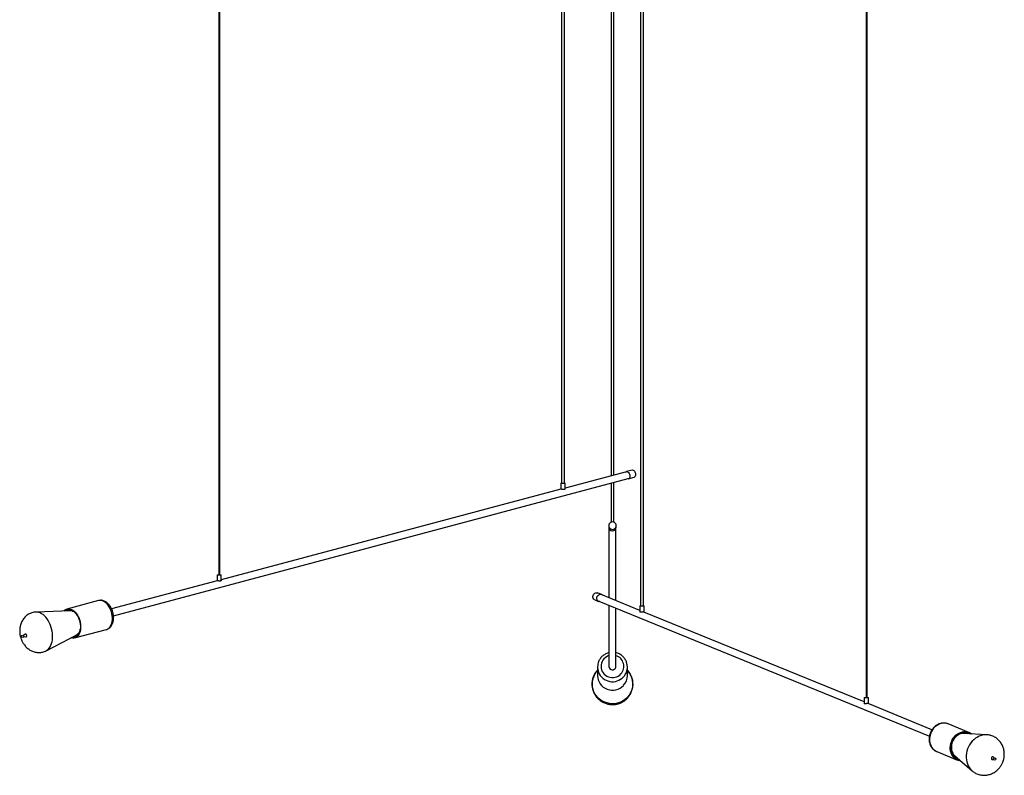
# Model space of a CAD drawing. Header units: millimetres. Extents: x 409 to 1061, y 280 to 705.
# Tile 9 of 10: x 921 to 1061, y 280 to 387. Entities that reach past the tile are written whole.
import ezdxf

# ---------------------------------------------------------------- set-up
doc = ezdxf.new("R2010")
doc.units = ezdxf.units.MM

msp = doc.modelspace()

# ---------------------------------------------------------------- linework, layer by layer
at = {"color": 7, "linetype": 'Continuous', "lineweight": 25}
for p, q in [((997.85, 492.37), (997.85, 321.66)), ((998.25, 321.66), (998.25, 492.37)), ((1004.87, 492.37), (1004.87, 322.7)), ((1005.27, 322.81), (1005.27, 492.37)), ((1009.07, 492.37), (1009.07, 304.24)), ((1009.47, 304.24), (1009.47, 492.37)), ((949.21, 490.15), (949.21, 308.66)), ((949.33, 308.66), (949.33, 490.15)), ((1041.09, 490.02), (1041.09, 291.24)), ((1041.21, 291.24), (1041.21, 490.02)), ((1007.06, 323.28), (998.34, 320.96)), ((1007.87, 323.53), (1007.05, 323.31)), ((934.24, 302.84), (1007.32, 322.31)), ((997.74, 321.66), (997.74, 320.8)), ((997.74, 321.66), (998.23, 321.66)), ((998.23, 321.66), (998.34, 321.66)), ((998.34, 320.88), (998.34, 321.66)), ((1004.87, 321.66), (1004.87, 316.12)), ((1005.27, 316.12), (1005.27, 321.77)), ((1007.32, 322.28), (1008.15, 322.5)), ((997.76, 320.8), (949.55, 307.96)), ((997.81, 320.81), (997.77, 320.8)), ((1004.54, 315.64), (1004.54, 315.42)), ((1004.57, 315.23), (1004.57, 305.4)), ((1005.57, 304.99), (1005.57, 315.23)), ((1005.61, 315.42), (1005.61, 315.64)), ((948.98, 307.8), (933.98, 303.81)), ((948.95, 308.66), (948.95, 307.8)), ((948.95, 308.66), (949.44, 308.66)), ((949.02, 307.81), (948.98, 307.8)), ((949.44, 308.66), (949.55, 308.66)), ((949.55, 307.88), (949.55, 308.66)), ((932.13, 305), (927.63, 303.8)), ((1002.56, 305.1), (1003.1, 304.88)), ((1003.51, 305.87), (1002.97, 306.09)), ((1003.12, 304.91), (1050.06, 285.75)), ((1008.98, 303.6), (1003.49, 305.84)), ((928.13, 303.56), (923.22, 303.37)), ((928.2, 303.56), (928.13, 303.56)), ((1004.57, 304.32), (1004.57, 295.66)), ((1005.57, 295.66), (1005.57, 303.91)), ((1008.98, 304.24), (1008.98, 303.4)), ((1008.98, 304.24), (1009.58, 304.24)), ((1040.82, 290.6), (1009.54, 303.37)), ((1009.58, 303.35), (1009.58, 304.24)), ((928.72, 299.69), (933.23, 300.89)), ((921.72, 300.23), (921.48, 300.05)), ((921.52, 299.88), (921.82, 299.85)), ((921.72, 300.23), (921.72, 300.23)), ((924.68, 297.87), (929.04, 300.15)), ((929.04, 300.15), (929.09, 300.18)), ((1002.95, 295.56), (1002.95, 294.36)), ((1007.2, 294.36), (1007.2, 295.56)), ((1040.82, 291.24), (1040.82, 290.4)), ((1040.82, 291.24), (1041.42, 291.24)), ((1041.42, 290.35), (1041.42, 291.24)), ((1050.43, 286.67), (1041.38, 290.37)), ((1055.68, 286.29), (1052.74, 287.49)), ((1054.81, 286.31), (1054.78, 286.32)), ((1058.21, 285.94), (1054.96, 286.13)), ((1055.14, 286.33), (1055.11, 286.34)), ((1051.13, 283.55), (1054.07, 282.35)), ((1053.41, 282.96), (1053.44, 282.94)), ((1053.63, 282.71), (1053.66, 282.7)), ((1053.67, 282.96), (1056.12, 280.83)), ((1059.05, 282.43), (1059.16, 282.44)), ((1059.25, 282.66), (1059.18, 282.76))]:
    msp.add_line(p, q, dxfattribs=at)
at = {"color": 7, "linetype": 'Continuous', "lineweight": 25, "flags": 128}
for points in [[(1006.94, 323.25), (1007.02, 323.3), (1007.1, 323.32)], [(1007.1, 323.32), (1007.2, 323.3), (1007.29, 323.25), (1007.37, 323.17), (1007.44, 323.06), (1007.5, 322.93), (1007.53, 322.8), (1007.54, 322.66), (1007.52, 322.54), (1007.49, 322.43), (1007.43, 322.34), (1007.35, 322.29), (1007.27, 322.27), (1007.2, 322.28)], [(1007.87, 323.53), (1007.93, 323.54), (1008.02, 323.52), (1008.11, 323.47), (1008.2, 323.39), (1008.27, 323.28), (1008.32, 323.15), (1008.36, 323.02), (1008.36, 322.88), (1008.35, 322.76), (1008.31, 322.65), (1008.25, 322.56), (1008.18, 322.51), (1008.15, 322.5)], [(1005.07, 316.16), (1004.94, 316.14), (1004.81, 316.09), (1004.7, 316.01), (1004.61, 315.9), (1004.56, 315.77), (1004.54, 315.64), (1004.56, 315.5), (1004.61, 315.37), (1004.7, 315.27), (1004.81, 315.18), (1004.94, 315.13), (1005.07, 315.11), (1005.21, 315.13), (1005.34, 315.18), (1005.45, 315.27), (1005.54, 315.37), (1005.59, 315.5), (1005.61, 315.64), (1005.59, 315.77), (1005.54, 315.9), (1005.45, 316.01), (1005.34, 316.09), (1005.21, 316.14), (1005.07, 316.16)], [(1002.56, 305.1), (1002.49, 305.14), (1002.4, 305.22), (1002.34, 305.33), (1002.31, 305.46), (1002.3, 305.59), (1002.33, 305.73), (1002.39, 305.86), (1002.48, 305.96), (1002.58, 306.05), (1002.7, 306.1), (1002.82, 306.12)], [(1002.82, 306.12), (1002.94, 306.1), (1002.97, 306.09)], [(1003.26, 304.85), (1003.25, 304.85), (1003.13, 304.87), (1003.03, 304.92), (1002.94, 305), (1002.88, 305.11), (1002.84, 305.24), (1002.84, 305.37), (1002.87, 305.51), (1002.93, 305.64), (1003.02, 305.74), (1003.12, 305.83), (1003.24, 305.88), (1003.36, 305.9)], [(927.19, 303.52), (927.26, 303.6), (927.41, 303.71), (927.57, 303.78), (927.74, 303.82), (927.92, 303.82), (928.1, 303.79), (928.29, 303.73), (928.47, 303.62), (928.65, 303.49), (928.81, 303.33), (928.97, 303.14), (929.12, 302.93), (929.24, 302.69), (929.35, 302.44), (929.44, 302.18), (929.51, 301.91), (929.56, 301.64), (929.58, 301.37), (929.58, 301.1), (929.55, 300.85), (929.5, 300.61), (929.43, 300.39), (929.33, 300.2), (929.22, 300.03), (929.09, 299.89), (928.94, 299.78), (928.78, 299.71), (928.61, 299.67), (928.43, 299.66), (928.25, 299.7), (928.2, 299.71)], [(927.27, 303.52), (927.29, 303.55), (927.43, 303.65), (927.59, 303.72), (927.75, 303.76), (927.93, 303.76), (928.1, 303.73), (928.28, 303.67), (928.46, 303.57), (928.63, 303.44), (928.8, 303.28), (928.95, 303.1), (929.09, 302.89), (929.21, 302.67), (929.32, 302.42), (929.41, 302.17), (929.47, 301.91), (929.52, 301.64), (929.54, 301.38), (929.54, 301.12), (929.51, 300.88), (929.46, 300.65), (929.39, 300.43), (929.3, 300.24), (929.19, 300.08), (929.06, 299.94), (928.92, 299.84), (928.76, 299.77), (928.6, 299.73), (928.43, 299.72), (928.27, 299.75)], [(928.93, 303.13), (928.8, 303.26), (928.64, 303.38), (928.47, 303.47), (928.31, 303.53), (928.14, 303.56), (927.98, 303.55), (927.97, 303.55)], [(928.9, 300.08), (929, 300.12), (929.13, 300.21), (929.25, 300.34), (929.36, 300.49), (929.44, 300.66), (929.5, 300.86), (929.52, 300.92)], [(921.82, 299.85), (921.82, 299.85), (921.87, 299.86), (921.91, 299.9), (921.93, 299.97), (921.93, 300.04), (921.9, 300.12), (921.87, 300.18), (921.82, 300.22), (921.77, 300.24), (921.72, 300.23)], [(1053.37, 282.92), (1053.24, 283.14), (1053.14, 283.37), (1053.07, 283.62), (1053.03, 283.88), (1053.02, 284.15), (1053.05, 284.43), (1053.1, 284.7), (1053.19, 284.96), (1053.3, 285.21), (1053.44, 285.45), (1053.61, 285.67), (1053.8, 285.87), (1054, 286.03), (1054.23, 286.17), (1054.46, 286.28), (1054.7, 286.36), (1054.94, 286.4), (1055.18, 286.4), (1055.42, 286.37), (1055.64, 286.3), (1055.86, 286.2), (1056.05, 286.07), (1056.05, 286.07)], [(1053.41, 282.96), (1053.29, 283.17), (1053.19, 283.4), (1053.12, 283.64), (1053.08, 283.9), (1053.08, 284.16), (1053.1, 284.42), (1053.15, 284.69), (1053.24, 284.94), (1053.35, 285.19), (1053.49, 285.42), (1053.65, 285.63), (1053.83, 285.82), (1054.03, 285.99), (1054.24, 286.12), (1054.47, 286.23), (1054.7, 286.3), (1054.94, 286.34), (1055.17, 286.34), (1055.4, 286.31), (1055.62, 286.25), (1055.83, 286.15), (1055.95, 286.07)], [(1055.14, 286.12), (1054.98, 286.14), (1054.76, 286.13), (1054.54, 286.09), (1054.33, 286.01), (1054.12, 285.9), (1053.93, 285.76), (1053.75, 285.6), (1053.59, 285.41), (1053.45, 285.2), (1053.34, 284.98), (1053.26, 284.74), (1053.2, 284.5), (1053.18, 284.25), (1053.18, 284.01), (1053.22, 283.77), (1053.28, 283.55), (1053.38, 283.34), (1053.5, 283.15), (1053.64, 282.98), (1053.8, 282.85)], [(1055.54, 286.1), (1055.47, 286.13), (1055.26, 286.2), (1055.05, 286.23), (1054.82, 286.23), (1054.59, 286.2), (1054.37, 286.13), (1054.16, 286.03), (1053.95, 285.89), (1053.76, 285.73), (1053.59, 285.55), (1053.44, 285.34), (1053.37, 285.23)], [(1053.16, 284.72), (1053.14, 284.63), (1053.1, 284.37), (1053.09, 284.12), (1053.11, 283.87), (1053.16, 283.63), (1053.24, 283.41), (1053.35, 283.2), (1053.48, 283.01), (1053.64, 282.85), (1053.82, 282.72), (1054.01, 282.62), (1054.11, 282.58)], [(1053.61, 282.73), (1053.81, 282.64), (1053.86, 282.62)], [(1058.99, 282.8), (1058.93, 282.76), (1058.89, 282.7), (1058.87, 282.62), (1058.87, 282.55), (1058.9, 282.48), (1058.95, 282.44), (1059.02, 282.42), (1059.05, 282.43)]]:
    msp.add_lwpolyline(points, dxfattribs=at)
at = {"color": 8, "linetype": 'Continuous', "lineweight": 25, "flags": 128}
for points in [[(933.23, 300.89), (933.28, 300.91), (933.44, 300.98), (933.59, 301.09), (933.72, 301.23), (933.84, 301.4), (933.93, 301.59), (934, 301.81), (934.05, 302.05), (934.08, 302.3), (934.08, 302.57), (934.06, 302.84), (934.02, 303.11), (933.95, 303.38), (933.86, 303.64), (933.75, 303.89), (933.62, 304.13), (933.48, 304.34), (933.32, 304.53), (933.15, 304.69), (932.97, 304.82), (932.79, 304.93), (932.61, 304.99), (932.42, 305.02), (932.25, 305.02), (932.13, 305)], [(924.69, 297.87), (924.8, 297.94), (924.97, 298.07), (925.12, 298.24), (925.25, 298.43), (925.36, 298.65), (925.46, 298.89), (925.53, 299.16), (925.58, 299.44), (925.6, 299.74), (925.6, 300.04), (925.58, 300.36), (925.53, 300.67), (925.46, 300.99), (925.37, 301.3), (925.26, 301.6), (925.13, 301.88), (924.98, 302.15), (924.81, 302.4), (924.63, 302.63), (924.44, 302.83), (924.24, 303), (924.03, 303.14), (923.82, 303.25), (923.61, 303.32), (923.39, 303.36), (923.22, 303.37)], [(1004.57, 297.18), (1004.46, 297.14), (1004.24, 297.03), (1004.04, 296.89), (1003.87, 296.73), (1003.72, 296.54), (1003.6, 296.33), (1003.51, 296.11), (1003.46, 295.88), (1003.45, 295.64), (1003.47, 295.4), (1003.53, 295.17), (1003.62, 294.95), (1003.74, 294.75), (1003.9, 294.56), (1004.08, 294.4), (1004.28, 294.27), (1004.5, 294.17), (1004.73, 294.11), (1004.97, 294.07), (1005.22, 294.08), (1005.46, 294.11), (1005.69, 294.19), (1005.9, 294.29), (1006.1, 294.43), (1006.28, 294.59), (1006.28, 294.59)], [(1007.19, 295.08), (1007.19, 295.07), (1007.4, 294.83), (1007.57, 294.57), (1007.71, 294.28), (1007.82, 293.99), (1007.9, 293.68), (1007.94, 293.37), (1007.95, 293.05), (1007.91, 292.74), (1007.85, 292.43), (1007.74, 292.13), (1007.61, 291.84), (1007.44, 291.57), (1007.24, 291.32), (1007.02, 291.1), (1006.77, 290.9), (1006.5, 290.72), (1006.21, 290.58), (1005.91, 290.48), (1005.59, 290.4), (1005.27, 290.36), (1004.95, 290.36), (1004.63, 290.39), (1004.31, 290.46), (1004.01, 290.56), (1003.72, 290.69), (1003.44, 290.85), (1003.19, 291.05), (1002.96, 291.27), (1002.75, 291.51), (1002.58, 291.78), (1002.43, 292.06), (1002.32, 292.36), (1002.25, 292.66), (1002.21, 292.98), (1002.2, 293.29), (1002.23, 293.61), (1002.3, 293.92), (1002.4, 294.21), (1002.54, 294.5), (1002.71, 294.77), (1002.91, 295.02), (1002.95, 295.07)], [(1052.74, 287.49), (1052.7, 287.5), (1052.48, 287.57), (1052.24, 287.6), (1052, 287.6), (1051.76, 287.56), (1051.52, 287.48), (1051.29, 287.37), (1051.07, 287.23), (1050.86, 287.07), (1050.67, 286.87), (1050.51, 286.65), (1050.36, 286.41), (1050.25, 286.16), (1050.16, 285.9), (1050.11, 285.63), (1050.08, 285.35), (1050.09, 285.08), (1050.13, 284.82), (1050.2, 284.57), (1050.3, 284.34), (1050.43, 284.12)], [(1057.14, 285.74), (1056.87, 285.61), (1056.62, 285.45), (1056.38, 285.25), (1056.15, 285.03), (1055.95, 284.79), (1055.77, 284.52), (1055.62, 284.24), (1055.49, 283.94), (1055.4, 283.64), (1055.33, 283.32), (1055.29, 283.01), (1055.29, 282.69), (1055.32, 282.39), (1055.37, 282.09), (1055.46, 281.8), (1055.58, 281.53), (1055.73, 281.28), (1055.9, 281.05), (1056.09, 280.85), (1056.12, 280.83)]]:
    msp.add_lwpolyline(points, dxfattribs=at)
at = {"color": 7, "linetype": 'Continuous', "lineweight": 25}
for centre in [(921.36, 299.93), (1059.32, 282.5)]:
    msp.add_circle(centre, 0.173, dxfattribs=at)
for centre, radius, start, end in [((1005.07, 315.42), 0.534, 180.8471, 359.1529), ((1003.36, 305.51), 0.389, 43.8465, 90.1731), ((928.15, 302.93), 0.813, 93.9492, 131.458), ((928.1, 302.84), 0.818, 65.3403, 121.5069), ((928.74, 300.7), 0.806, 258.2118, 296.0636), ((928.65, 300.76), 0.828, 268.7057, 324.1296), ((1004.99, 295.56), 2.04, 160.4266, 200.5666), ((1005.07, 295.67), 0.501, 181.0938, 317.5855), ((1005.09, 295.66), 0.484, 317.1852, 359.9259), ((1005.16, 295.56), 2.04, 339.5379, 19.032), ((1005.08, 294.4), 2.13, 181.1036, 317.5756), ((1005.14, 294.37), 2.06, 317.1944, 359.9168), ((1054.89, 284.76), 1.38, 86.7107, 96.9167), ((1054.89, 284.87), 1.45, 57.4732, 95.9381), ((1054.71, 284.98), 1.42, 63.5035, 74.5737), ((1054.66, 283.81), 1.57, 214.2221, 263.8277), ((1054.5, 283.91), 1.44, 219.6008, 258.1573), ((1054.67, 283.82), 1.53, 214.2267, 260.2977), ((1054.58, 284), 1.38, 218.6691, 228.8728), ((1059.06, 282.67), 0.151, 35.9384, 115.1219)]:
    msp.add_arc(centre, radius, start, end, dxfattribs=at)
at = {"color": 8, "linetype": 'Continuous', "lineweight": 25}
for centre, radius, start, end in [((1005.11, 295.66), 1.58, 317.4665, 73.104), ((1005.08, 295.62), 2.14, 201.2218, 317.2809), ((1005.13, 295.57), 2.07, 317.278, 339.5172), ((1058.09, 283.59), 2.35, 87.3496, 113.7844), ((1051.74, 285.03), 1.59, 214.4172, 247.5032)]:
    msp.add_arc(centre, radius, start, end, dxfattribs=at)
at = {"color": 7, "linetype": 'Continuous', "lineweight": 25}
for points, knots in [([(998.33, 320.88), (998.33, 320.87), (998.34, 320.84), (998.31, 320.8), (998.25, 320.77), (998.17, 320.76), (998.08, 320.76), (997.99, 320.78), (997.9, 320.8), (997.84, 320.81), (997.81, 320.81), (997.81, 320.81)], [0, 0, 0, 0, 0.073685, 0.22842, 0.352267, 0.476884, 0.586074, 0.703525, 0.837815, 0.974104, 1, 1, 1, 1]), ([(949.55, 307.88), (949.55, 307.87), (949.55, 307.84), (949.52, 307.8), (949.46, 307.77), (949.38, 307.76), (949.3, 307.76), (949.21, 307.78), (949.11, 307.8), (949.05, 307.81), (949.03, 307.81), (949.02, 307.81)], [0, 0, 0, 0, 0.073685, 0.22842, 0.352267, 0.476884, 0.586074, 0.703525, 0.837815, 0.974104, 1, 1, 1, 1]), ([(933.23, 300.89), (933.25, 300.9), (933.33, 300.92), (933.47, 300.98), (933.63, 301.08), (933.78, 301.21), (933.91, 301.36), (934.02, 301.54), (934.11, 301.73), (934.18, 301.95), (934.23, 302.18), (934.25, 302.43), (934.26, 302.68), (934.23, 302.94), (934.19, 303.19), (934.12, 303.45), (934.04, 303.69), (933.93, 303.93), (933.81, 304.15), (933.66, 304.35), (933.5, 304.54), (933.32, 304.7), (933.14, 304.83), (932.94, 304.94), (932.73, 305), (932.53, 305.04), (932.33, 305.04), (932.2, 305.01), (932.14, 305)], [0, 0, 0, 0, 0.012501, 0.048573, 0.084517, 0.120774, 0.157739, 0.195675, 0.23465, 0.274513, 0.314967, 0.355698, 0.396439, 0.437114, 0.477727, 0.518325, 0.558976, 0.599734, 0.640675, 0.681864, 0.723329, 0.765023, 0.806674, 0.84788, 0.888185, 0.92727, 0.965103, 1, 1, 1, 1]), ([(923.22, 303.37), (923.21, 303.37), (923.1, 303.37), (922.91, 303.34), (922.66, 303.28), (922.41, 303.19), (922.17, 303.06), (921.94, 302.91), (921.73, 302.73), (921.54, 302.52), (921.37, 302.29), (921.24, 302.04), (921.12, 301.79), (921.03, 301.53), (920.97, 301.25), (920.93, 300.97), (920.92, 300.7), (920.93, 300.46), (920.95, 300.25), (920.99, 300.05), (921.02, 299.92), (921.04, 299.84)], [0, 0, 0, 0, 0.010136, 0.066079, 0.122166, 0.178602, 0.235557, 0.293263, 0.351983, 0.412002, 0.473642, 0.530682, 0.588531, 0.647086, 0.70612, 0.765135, 0.82288, 0.875402, 0.912174, 0.952846, 1, 1, 1, 1]), ([(1009.43, 303.39), (1009.4, 303.38), (1009.34, 303.38), (1009.24, 303.36), (1009.14, 303.34), (1009.06, 303.33), (1009.01, 303.34), (1008.98, 303.37), (1008.98, 303.39), (1008.98, 303.4)], [0, 0, 0, 0, 0.150625, 0.300981, 0.458395, 0.620334, 0.762276, 0.8908, 1, 1, 1, 1]), ([(1009.54, 303.37), (1009.53, 303.37), (1009.51, 303.38), (1009.47, 303.38), (1009.43, 303.39), (1009.43, 303.39)], [0, 0, 0, 0, 0.302069, 0.888561, 1, 1, 1, 1]), ([(921.04, 299.84), (921.07, 299.74), (921.11, 299.59), (921.2, 299.38), (921.28, 299.2), (921.39, 299), (921.52, 298.79), (921.68, 298.59), (921.86, 298.4), (922.06, 298.21), (922.27, 298.05), (922.5, 297.91), (922.75, 297.79), (923, 297.71), (923.26, 297.65), (923.52, 297.61), (923.79, 297.61), (924.05, 297.65), (924.3, 297.71), (924.52, 297.78), (924.64, 297.85), (924.68, 297.87)], [0, 0, 0, 0, 0.067206, 0.09473, 0.140463, 0.188174, 0.239441, 0.29294, 0.348009, 0.404077, 0.460696, 0.517523, 0.574316, 0.630927, 0.687292, 0.743423, 0.799397, 0.855342, 0.911431, 0.967868, 1, 1, 1, 1]), ([(1004.57, 297.59), (1004.51, 297.58), (1004.37, 297.54), (1004.15, 297.45), (1003.92, 297.32), (1003.71, 297.17), (1003.52, 297), (1003.35, 296.8), (1003.21, 296.58), (1003.12, 296.4), (1003.08, 296.29), (1003.07, 296.25)], [0, 0, 0, 0, 0.091034, 0.213897, 0.336727, 0.459506, 0.58222, 0.704855, 0.827405, 0.949867, 1, 1, 1, 1]), ([(1007.08, 296.23), (1007.06, 296.3), (1007, 296.45), (1006.88, 296.67), (1006.73, 296.88), (1006.56, 297.07), (1006.36, 297.23), (1006.14, 297.38), (1005.91, 297.49), (1005.72, 297.56), (1005.6, 297.59), (1005.57, 297.59)], [0, 0, 0, 0, 0.106577, 0.22766, 0.348796, 0.469999, 0.591282, 0.712648, 0.8341, 0.955632, 1, 1, 1, 1]), ([(1002.96, 295.08), (1002.95, 295.07), (1002.88, 295), (1002.76, 294.84), (1002.6, 294.61), (1002.46, 294.36), (1002.35, 294.1), (1002.26, 293.82), (1002.2, 293.54), (1002.17, 293.24), (1002.17, 292.94), (1002.21, 292.64), (1002.27, 292.34), (1002.37, 292.05), (1002.5, 291.77), (1002.65, 291.52), (1002.82, 291.29), (1003.01, 291.08), (1003.22, 290.89), (1003.45, 290.72), (1003.69, 290.58), (1003.94, 290.46), (1004.19, 290.37), (1004.41, 290.31), (1004.62, 290.27), (1004.83, 290.24), (1005.08, 290.23), (1005.32, 290.24), (1005.53, 290.27), (1005.71, 290.3), (1005.93, 290.36), (1006.15, 290.44), (1006.37, 290.54), (1006.6, 290.66), (1006.81, 290.8), (1007.02, 290.97), (1007.22, 291.16), (1007.39, 291.38), (1007.55, 291.61), (1007.69, 291.86), (1007.8, 292.12), (1007.89, 292.4), (1007.95, 292.69), (1007.98, 292.98), (1007.97, 293.28), (1007.94, 293.58), (1007.87, 293.88), (1007.77, 294.17), (1007.65, 294.45), (1007.5, 294.7), (1007.34, 294.91), (1007.23, 295.03), (1007.19, 295.08)], [0, 0, 0, 0, 0.002563, 0.023194, 0.044109, 0.065282, 0.086695, 0.108337, 0.130201, 0.152287, 0.174602, 0.197154, 0.219962, 0.243049, 0.266452, 0.287653, 0.308838, 0.329994, 0.351103, 0.37213, 0.393013, 0.413625, 0.43365, 0.452047, 0.466169, 0.479497, 0.500134, 0.522994, 0.532383, 0.54797, 0.564217, 0.581701, 0.600011, 0.618982, 0.638484, 0.658423, 0.678733, 0.699364, 0.720279, 0.741452, 0.762865, 0.784507, 0.806371, 0.828457, 0.850771, 0.873324, 0.896132, 0.919219, 0.942622, 0.963823, 0.985008, 1, 1, 1, 1]), ([(1041.27, 290.39), (1041.24, 290.38), (1041.18, 290.38), (1041.08, 290.36), (1040.99, 290.34), (1040.9, 290.33), (1040.85, 290.34), (1040.82, 290.37), (1040.82, 290.39), (1040.82, 290.4)], [0, 0, 0, 0, 0.150625, 0.300981, 0.458395, 0.620334, 0.762276, 0.8908, 1, 1, 1, 1]), ([(1041.38, 290.37), (1041.38, 290.37), (1041.36, 290.38), (1041.31, 290.38), (1041.27, 290.39), (1041.27, 290.39)], [0, 0, 0, 0, 0.302069, 0.888561, 1, 1, 1, 1]), ([(1052.75, 287.48), (1052.69, 287.5), (1052.56, 287.56), (1052.34, 287.6), (1052.11, 287.62), (1051.88, 287.6), (1051.65, 287.56), (1051.42, 287.48), (1051.2, 287.38), (1050.99, 287.25), (1050.79, 287.09), (1050.61, 286.91), (1050.45, 286.71), (1050.31, 286.49), (1050.2, 286.25), (1050.11, 286.01), (1050.05, 285.75), (1050.02, 285.49), (1050.02, 285.23), (1050.04, 284.98), (1050.1, 284.73), (1050.18, 284.5), (1050.28, 284.31), (1050.35, 284.21), (1050.37, 284.17)], [0, 0, 0, 0, 0.038946, 0.084316, 0.129683, 0.175159, 0.220834, 0.266768, 0.312985, 0.359478, 0.406216, 0.453156, 0.500256, 0.547476, 0.594789, 0.642175, 0.689616, 0.737094, 0.784585, 0.832052, 0.879446, 0.926702, 0.973748, 1, 1, 1, 1]), ([(1060.47, 282.04), (1060.51, 282.14), (1060.56, 282.28), (1060.62, 282.49), (1060.66, 282.68), (1060.69, 282.9), (1060.7, 283.14), (1060.69, 283.39), (1060.67, 283.64), (1060.62, 283.9), (1060.54, 284.16), (1060.44, 284.41), (1060.31, 284.65), (1060.16, 284.88), (1059.98, 285.09), (1059.79, 285.29), (1059.57, 285.47), (1059.33, 285.62), (1059.08, 285.74), (1058.81, 285.84), (1058.53, 285.91), (1058.32, 285.94), (1058.21, 285.94), (1058.19, 285.94)], [0, 0, 0, 0, 0.0601933, 0.0842963, 0.1243798, 0.166063, 0.2108246, 0.2575987, 0.3059301, 0.355447, 0.4058753, 0.4570083, 0.5086925, 0.5608183, 0.6133136, 0.66614, 0.7192888, 0.7727783, 0.8266516, 0.8809737, 0.9358224, 0.9912882, 1, 1, 1, 1]), ([(1050.37, 284.17), (1050.4, 284.13), (1050.48, 284.03), (1050.62, 283.88), (1050.8, 283.73), (1050.97, 283.62), (1051.09, 283.58), (1051.13, 283.56)], [0, 0, 0, 0, 0.144995, 0.383457, 0.620763, 0.856521, 1, 1, 1, 1]), ([(1056.12, 280.83), (1056.19, 280.78), (1056.32, 280.66), (1056.55, 280.52), (1056.8, 280.4), (1057.07, 280.3), (1057.35, 280.23), (1057.64, 280.19), (1057.94, 280.19), (1058.23, 280.22), (1058.51, 280.28), (1058.77, 280.36), (1059.03, 280.47), (1059.27, 280.61), (1059.51, 280.76), (1059.72, 280.94), (1059.91, 281.14), (1060.08, 281.34), (1060.21, 281.52), (1060.31, 281.7), (1060.4, 281.86), (1060.45, 281.98), (1060.47, 282.04)], [0, 0, 0, 0, 0.04677, 0.100429, 0.154473, 0.208968, 0.263991, 0.319633, 0.376023, 0.433321, 0.485709, 0.538316, 0.591119, 0.644061, 0.697029, 0.749793, 0.801857, 0.851895, 0.895496, 0.928038, 0.964911, 1, 1, 1, 1])]:
    msp.add_open_spline(points, degree=3, knots=knots, dxfattribs=at)

doc.saveas('drawing.dxf')
